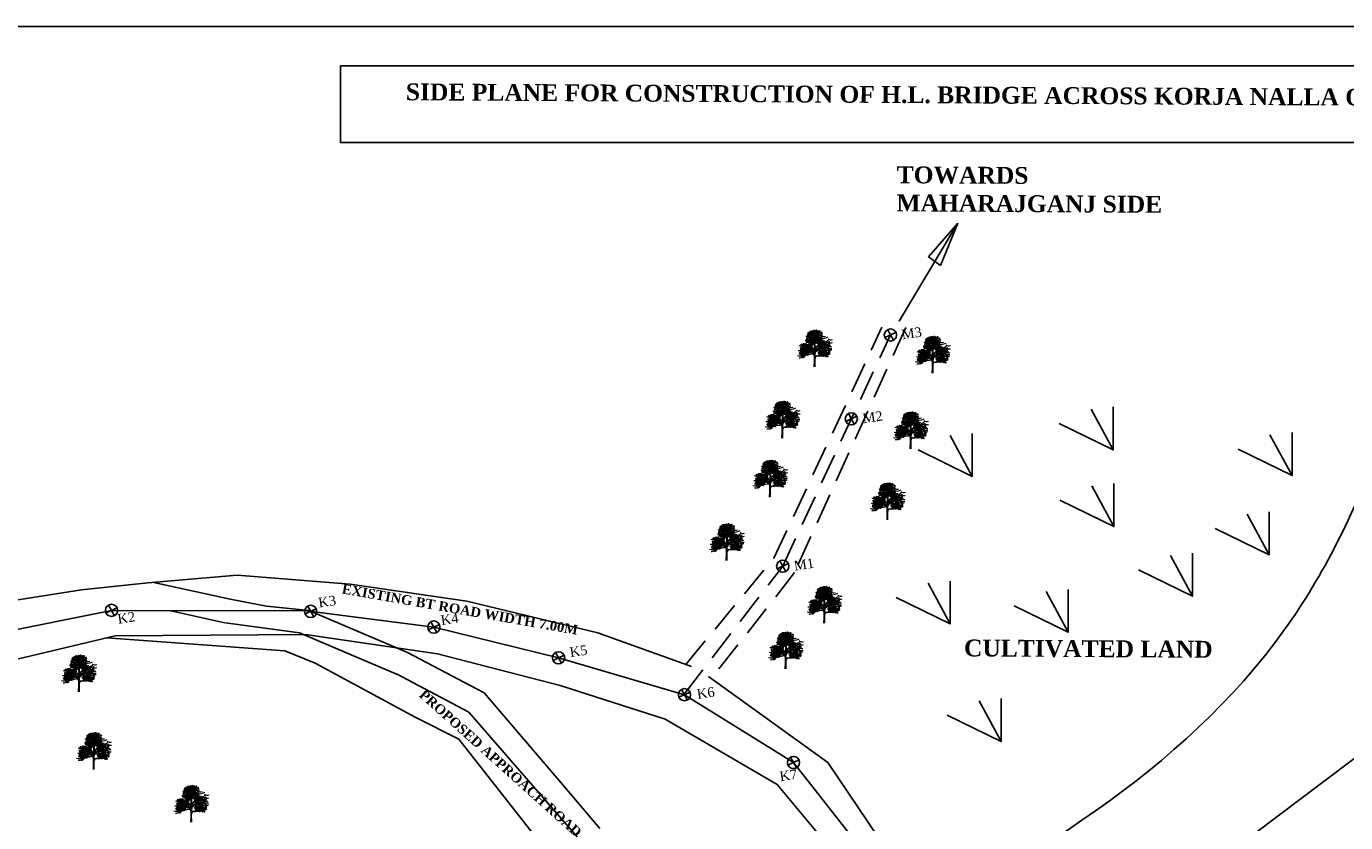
# Model space of a CAD drawing. Header units: millimetres. Extents: x 3498 to 4249, y -1265 to -652.
# Tile 6 of 9: x 3695 to 3968, y -818 to -653. Entities that reach past the tile are written whole.
import ezdxf

# ---------------------------------------------------------------- set-up
doc = ezdxf.new("R2010")
doc.units = ezdxf.units.MM
doc.linetypes.add('HIDDEN', pattern=[9.525, 6.35, -3.175])
doc.layers.add('BLOCK', color=7, linetype='Continuous')
doc.styles.get("Standard").update_dxf_attribs({"font": 'arial.ttf'})
doc.styles.add('TEXT', font='romans.shx', dxfattribs={"height": 1})

# ---------------------------------------------------------------- blocks, each defined once
blk = doc.blocks.new('TREE 34')
at = {"lineweight": 0}
for p, q in [((44.9, 56.2), (45, 66.2)), ((44.5, 20.6), (44.5, 30.3)), ((44.6, 33.8), (44.7, 38.8)), ((44.9, 41.7), (44.9, 51.5)), ((45.9, 28.8), (46, 43.3)), ((44, 7.8), (44.5, 20.6)), ((45.8, 22.1), (45.8, 25.7)), ((45.9, 7.9), (45.8, 22.1))]:
    blk.add_line(p, q, dxfattribs=at)
for centre, radius, start, end in [((39.2, 84.2), 4.4, 235.5241, 320.3766), ((39.3, 91.8), 10.1, 264.5916, 280.8658), ((41.9, 82.8), 2.79, 243.8703, 326.2918), ((41.9, 79.3), 2.96, 356.247, 72.2802), ((54.2, 73.8), 10.5, 133.1686, 189.9915), ((47.7, 87.2), 7.08, 258.1214, 304.5177), ((73.3, 42.1), 47.1, 121.2428, 124.6134), ((26.8, 80.4), 26.8, 267.3608, 303.8405), ((26.6, 69.2), 6.73, 262.6329, 311.6007), ((31.8, 75.5), 15.5, 250.2472, 286.3798), ((31.4, 80.8), 10.8, 245.3989, 290.842), ((30.9, 72.5), 9.07, 245.8153, 314.3443), ((28.9, 65.1), 7.17, 255.4782, 311.8365), ((29.8, 71.5), 5.14, 245.7069, 316.2245), ((36.6, 84.3), 16.4, 240.8903, 299.1097), ((30.7, 75.9), 4.62, 251.0161, 304.1863), ((32.5, 80.5), 6.68, 242.9381, 301.838), ((31.7, 86), 8.43, 266.11, 297.8626), ((31, 59.9), 7.65, 271.5113, 320.8889), ((34.5, 75), 3.8, 237.0696, 318.7583), ((37.8, 86.7), 11.6, 243.2333, 267.901), ((37.6, 85.6), 6.86, 233.9861, 284.4269), ((39.1, 66.7), 6.49, 218.3877, 266.6125), ((36.1, 71.5), 5.31, 255.2694, 320.7683), ((37.1, 77.5), 4.87, 262.0394, 317.0655), ((36.9, 62.2), 13, 64.7334, 87.901), ((35.5, 51.5), 9.43, 0, 70.5263), ((55.2, 86.1), 17.1, 203.6553, 218.6919), ((37.1, 52.1), 8.08, 29.0709, 70.3281), ((30.7, 66.4), 14.3, 359.1704, 38.6919), ((46.2, 84.5), 9.81, 257.7547, 296.5735), ((44.5, 56.2), 0.375, 209.0709, 359.1704), ((45.7, 67.8), 0.375, 79.3624, 180.5508), ((1916.6, 85.8), 1871.3, 180.5508, 181.04), ((47.4, 58.5), 2.15, 78.4569, 158.8398), ((49.2, 86.2), 18.3, 259.3624, 290.8016), ((73.6, 27.1), 32.6, 108.76, 145.8766), ((70.5, 30.2), 28.7, 111.4616, 146.3488), ((55, 84.1), 12, 228.6482, 302.6303), ((52.3, 82.6), 22.5, 258.4569, 297.8285), ((50.7, 85.2), 11.3, 257.586, 302.5526), ((55, 85.4), 19.6, 249.9116, 265.5374), ((52.6, 86.4), 6.98, 245.4775, 305.7309), ((56.5, 64.7), 6.82, 225.9442, 297.7811), ((60.6, 91.2), 25.1, 250.4809, 298.4219), ((56.5, 91.3), 12.7, 255.5242, 288.8017), ((61.6, 29), 25.3, 83.0751, 106.8733), ((54.8, 84.5), 10.3, 267.49, 293.1373), ((61.9, 83.5), 7.08, 226.4951, 264.8582), ((63.8, 80.4), 10.3, 232.5465, 288.5121), ((59.4, 83.9), 23.1, 266.5279, 286.2899), ((65.8, 102.7), 45, 266.337, 283.2582), ((47.4, 104.2), 48.8, 288.76, 301.7673), ((67.1, 74.9), 20.9, 263.0751, 293.5339), ((72.6, 67.6), 13.8, 259.2798, 284.9662), ((77.8, 71.3), 8.14, 226.4378, 295.8705), ((77.4, 73.4), 16.3, 252.6896, 283.3881), ((14.2, 44.4), 14.1, 251.148, 305.1273), ((14.6, 52.9), 11.7, 254.1703, 300.0925), ((17.7, 62.1), 11.4, 244.2389, 286.556), ((18.4, 47.1), 12.1, 242.4624, 289.6469), ((15.2, 37.4), 10.9, 258.6837, 309.414), ((16.9, 47), 10.3, 251.0746, 288.9254), ((26, 88.2), 55.4, 257.1612, 283.8538), ((19.1, 58.1), 11.7, 247.3071, 292.6929), ((16.3, 50.1), 6.4, 265.2634, 320.013), ((21.4, 54.4), 11.2, 252.2437, 291.2309), ((20.7, 36.8), 7.75, 257.9207, 327.3571), ((23.2, 58.5), 7.45, 241.0091, 317.7336), ((31.3, 66.6), 32.5, 248.8529, 283.8538), ((24.7, 48.5), 8.05, 245.9348, 294.0652), ((37, 61.3), 19, 218.9418, 279.8704), ((26.6, 48.5), 4.8, 244.9205, 295.0795), ((31.3, 54.1), 6.91, 228.8435, 297.2433), ((29.5, 47.1), 5.7, 241.7414, 306.739), ((29.5, 56), 5.23, 249.4854, 312.3715), ((28.9, 53.2), 6.72, 260.731, 293.5265), ((29.6, 49.1), 12.9, 264.7936, 299.1796), ((33, 52.8), 7.74, 247.0935, 300.6415), ((64.2, 83.1), 46, 226.6821, 242.0096), ((41.4, 75.6), 36.2, 256.8908, 267.3886), ((36.1, 50.9), 12.7, 258.7316, 291.9897), ((40.8, 37.8), 5.04, 46.1212, 111.7519), ((40.3, 30.3), 4.85, 41.3506, 103.8538), ((40.3, 30.3), 4.2, 0, 103.8538), ((40.2, 33), 6.45, 45.7581, 94.2425), ((40.9, 38.9), 3.75, 358.6496, 99.8704), ((44.2, 33.8), 0.375, 221.3506, 358.6496), ((44.5, 41.7), 0.375, 226.1212, 0), ((116.5, 53.1), 70.9, 181.04, 185.5818), ((50.4, 25.4), 4.59, 91.4551, 175.6356), ((46.3, 46.3), 0.375, 185.5818, 326.3488), ((51.4, 35.5), 5.5, 111.7868, 179.117), ((46.2, 28.8), 0.375, 179.4444, 320.6149), ((49.7, 43.3), 3.75, 145.8766, 179.4444), ((50.4, 25.4), 5.02, 106.8666, 140.6149), ((39.7, 62.8), 34.3, 285.6047, 327.3267), ((39.2, 66.4), 37.5, 285.0853, 304.7385), ((37.1, 71.3), 33.1, 291.7868, 315.3595), ((57.9, 128.3), 79.3, 264.2777, 284.5633), ((48.2, 112.2), 82.2, 271.4551, 290.6272), ((55.3, 55.5), 14.4, 255.9668, 302.2234), ((58, 61.7), 16.9, 268.673, 289.9235), ((65.4, 41.5), 8.75, 228.9757, 288.9658), ((60.6, 51.1), 9.63, 267.4743, 305.5512), ((65.9, 52.6), 6.97, 241.3516, 296.6718), ((67.6, 65.5), 27.9, 261.2871, 289.8632), ((69.5, 71.9), 19.4, 252.5261, 285.0848), ((77.3, 63.5), 18.1, 232.9856, 279.3604), ((67.9, 58.9), 17, 267.4731, 296.6246), ((72, 41.4), 5.76, 225.0728, 272.8315), ((75.5, 51.9), 9.86, 254.4666, 296.4199), ((78.2, 57.2), 8.06, 233.7324, 282.8684)]:
    blk.add_arc(centre, radius, start, end, dxfattribs=at)
at = {"linetype": 'ByBlock', "lineweight": 0}
for centre, radius, start, end in [((44.1, 79.9), 2.12, 76.6118, 171.4901), ((42.5, 82.2), 2.08, 255.2821, 352.8197), ((43.9, 83.8), 2.12, 231.6169, 326.4952), ((45.4, 79.3), 2.12, 76.6118, 171.4901), ((43.8, 81.6), 2.08, 255.2821, 352.8197), ((47.1, 79), 2.12, 76.6118, 171.4901), ((45.5, 81.3), 2.08, 255.2821, 352.8197), ((47.2, 82.9), 2.08, 255.2821, 352.8197), ((48.7, 80.6), 2.12, 76.6118, 171.4901), ((49.2, 79.3), 2.12, 76.6118, 171.4901), ((47.6, 81.6), 2.08, 255.2821, 352.8197), ((50.1, 79.9), 2.08, 17.2907, 114.8283), ((51.2, 82.4), 2.12, 198.6203, 293.4986), ((54.9, 79.4), 2.08, 50.2872, 147.8248), ((54.5, 82.1), 2.12, 231.6169, 326.4952), ((18.3, 52), 2.12, 76.6118, 171.4901), ((16.7, 54.4), 2.08, 255.2821, 352.8197), ((22.6, 53.1), 2.12, 76.6118, 171.4901), ((21, 55.5), 2.08, 255.2821, 352.8197), ((24.3, 52.8), 2.12, 76.6118, 171.4901), ((22.7, 55.2), 2.08, 255.2821, 352.8197), ((25.9, 52.9), 2.12, 76.6118, 171.4901), ((24.3, 55.2), 2.08, 255.2821, 352.8197), ((27.2, 52.2), 2.12, 76.6118, 171.4901), ((25.6, 54.5), 2.08, 255.2821, 352.8197), ((28.9, 51.9), 2.12, 76.6118, 171.4901), ((27.3, 54.2), 2.08, 255.2821, 352.8197), ((30.9, 68.3), 2.12, 76.6118, 171.4901), ((29.3, 70.6), 2.08, 255.2821, 352.8197), ((31.2, 59.6), 2.12, 76.6118, 171.4901), ((29.7, 61.9), 2.08, 255.2821, 352.8197), ((31.1, 69.4), 2.08, 50.2872, 147.8248), ((30.7, 72.2), 2.12, 231.6169, 326.4952), ((31.5, 60.7), 2.08, 50.2872, 147.8248), ((31, 63.4), 2.12, 231.6169, 326.4952), ((32.2, 69.9), 2.12, 76.6118, 171.4901), ((32.2, 69.9), 2.12, 76.6118, 171.4901), ((32.2, 67.6), 2.12, 76.6118, 171.4901), ((30.6, 70), 2.08, 255.2821, 352.8197), ((32.5, 61.2), 2.12, 76.6118, 171.4901), ((32.5, 61.2), 2.12, 76.6118, 171.4901), ((32.5, 58.9), 2.12, 76.6118, 171.4901), ((30.9, 61.2), 2.08, 255.2821, 352.8197), ((31.5, 74.8), 2.08, 17.2907, 114.8283), ((32.6, 77.3), 2.12, 198.6203, 293.4986), ((33.4, 65.6), 2.12, 76.6118, 171.4901), ((33.5, 64.6), 2.12, 198.6203, 293.4986), ((33.7, 56.9), 2.12, 76.6118, 171.4901), ((32.2, 59.2), 2.08, 255.2821, 352.8197), ((32.3, 72), 2.08, 255.2821, 352.8197), ((33.9, 69.7), 2.12, 76.6118, 171.4901), ((33.9, 67.4), 2.12, 76.6118, 171.4901), ((32.3, 69.7), 2.08, 255.2821, 352.8197), ((34.1, 76.4), 2.12, 76.6118, 171.4901), ((32.6, 78.7), 2.08, 255.2821, 352.8197), ((32.6, 63.3), 2.08, 255.2821, 352.8197), ((34.2, 61), 2.12, 76.6118, 171.4901), ((34.2, 58.6), 2.12, 76.6118, 171.4901), ((32.7, 60.9), 2.08, 255.2821, 352.8197), ((35.6, 63.2), 2.08, 50.2872, 147.8248), ((35.2, 66), 2.12, 231.6169, 326.4952), ((35.6, 57.5), 2.08, 50.2872, 147.8248), ((35.2, 60.3), 2.12, 231.6169, 326.4952), ((36, 71.3), 2.12, 76.6118, 171.4901), ((34.4, 73.6), 2.08, 255.2821, 352.8197), ((36.3, 72), 2.12, 76.6118, 171.4901), ((36.6, 63.7), 2.12, 76.6118, 171.4901), ((36.6, 63.7), 2.12, 76.6118, 171.4901), ((36.6, 61.4), 2.12, 76.6118, 171.4901), ((35.1, 63.8), 2.08, 255.2821, 352.8197), ((36.6, 58), 2.12, 76.6118, 171.4901), ((36.6, 58), 2.12, 76.6118, 171.4901), ((36.6, 55.7), 2.12, 76.6118, 171.4901), ((35.1, 58.1), 2.08, 255.2821, 352.8197), ((36.7, 58.8), 2.12, 198.6203, 293.4986), ((37.1, 76.7), 2.12, 76.6118, 171.4901), ((35.5, 79.1), 2.08, 255.2821, 352.8197), ((36.2, 72.8), 2.08, 17.2907, 114.8283), ((37.3, 75.4), 2.12, 198.6203, 293.4986), ((37.6, 78.5), 2.12, 76.6118, 171.4901), ((36, 80.8), 2.08, 255.2821, 352.8197), ((36.1, 76.1), 2.08, 255.2821, 352.8197), ((37.6, 73.8), 2.12, 76.6118, 171.4901), ((36.2, 76.6), 2.08, 255.2821, 352.8197), ((36.2, 76.6), 2.08, 255.2821, 352.8197), ((37.8, 74.3), 2.12, 76.6118, 171.4901), ((37.8, 74.3), 2.12, 76.6118, 171.4901), ((36.5, 72.7), 2.08, 17.2907, 114.8283), ((37.7, 75.2), 2.12, 198.6203, 293.4986), ((37.7, 67.1), 2.12, 198.6203, 293.4986), ((37.7, 61.4), 2.12, 198.6203, 293.4986), ((36.8, 65.8), 2.08, 255.2821, 352.8197), ((38.3, 63.5), 2.12, 76.6118, 171.4901), ((36.8, 60.1), 2.08, 255.2821, 352.8197), ((38.3, 57.8), 2.12, 76.6118, 171.4901), ((38.4, 70.5), 2.12, 76.6118, 171.4901), ((36.8, 72.8), 2.08, 255.2821, 352.8197), ((38.4, 61.2), 2.12, 76.6118, 171.4901), ((36.8, 63.5), 2.08, 255.2821, 352.8197), ((38.4, 55.5), 2.12, 76.6118, 171.4901), ((36.8, 57.8), 2.08, 255.2821, 352.8197), ((37.7, 75.1), 2.08, 17.2907, 114.8283), ((38.8, 77.7), 2.12, 198.6203, 293.4986), ((38, 77.3), 2.08, 17.2907, 114.8283), ((39.2, 79.9), 2.12, 198.6203, 293.4986), ((39.3, 68.1), 2.12, 76.6118, 171.4901), ((39.3, 68.1), 2.12, 76.6118, 171.4901), ((37.7, 70.4), 2.08, 255.2821, 352.8197), ((37.7, 70.4), 2.08, 255.2821, 352.8197), ((39.3, 54.8), 2.12, 198.6203, 293.4986), ((39.2, 68.9), 2.08, 17.2907, 114.8283), ((40.3, 71.5), 2.12, 198.6203, 293.4986), ((40.6, 72.7), 2.12, 76.6118, 171.4901), ((39, 75), 2.08, 255.2821, 352.8197), ((39.5, 71.1), 2.08, 17.2907, 114.8283), ((40.6, 73.7), 2.12, 198.6203, 293.4986), ((40.8, 55.7), 2.08, 50.2872, 147.8248), ((40.4, 58.5), 2.12, 231.6169, 326.4952), ((41.1, 61.9), 2.08, 50.2872, 147.8248), ((40.7, 64.7), 2.12, 231.6169, 326.4952), ((41.8, 56.3), 2.12, 76.6118, 171.4901), ((41.8, 56.3), 2.12, 76.6118, 171.4901), ((41.8, 54), 2.12, 76.6118, 171.4901), ((40.3, 56.3), 2.08, 255.2821, 352.8197), ((40.6, 75), 2.08, 255.2821, 352.8197), ((42.1, 72.7), 2.12, 76.6118, 171.4901), ((42.2, 62.4), 2.12, 76.6118, 171.4901), ((42.2, 62.4), 2.12, 76.6118, 171.4901), ((42.2, 60.1), 2.12, 76.6118, 171.4901), ((40.6, 62.5), 2.08, 255.2821, 352.8197), ((42.6, 75.7), 2.12, 76.6118, 171.4901), ((41, 78.1), 2.08, 255.2821, 352.8197), ((42.3, 66.9), 2.08, 50.2872, 147.8248), ((41.8, 69.7), 2.12, 231.6169, 326.4952), ((42.7, 75.2), 2.12, 76.6118, 171.4901), ((41.1, 77.5), 2.08, 255.2821, 352.8197), ((42.9, 59.6), 2.12, 198.6203, 293.4986), ((42.5, 79), 2.12, 231.6169, 326.4952), ((43.3, 67.5), 2.12, 76.6118, 171.4901), ((43.3, 67.5), 2.12, 76.6118, 171.4901), ((43.3, 65.2), 2.12, 76.6118, 171.4901), ((41.7, 67.5), 2.08, 255.2821, 352.8197), ((43.2, 65.8), 2.12, 198.6203, 293.4986), ((43.5, 56), 2.12, 76.6118, 171.4901), ((42, 58.4), 2.08, 255.2821, 352.8197), ((43.6, 53.7), 2.12, 76.6118, 171.4901), ((42, 56), 2.08, 255.2821, 352.8197), ((43.9, 74.5), 2.12, 76.6118, 171.4901), ((42.4, 76.9), 2.08, 255.2821, 352.8197), ((42.3, 64.5), 2.08, 255.2821, 352.8197), ((43.9, 62.2), 2.12, 76.6118, 171.4901), ((43.9, 59.9), 2.12, 76.6118, 171.4901), ((42.3, 62.2), 2.08, 255.2821, 352.8197), ((44.3, 70.9), 2.12, 198.6203, 293.4986), ((43.3, 71.3), 2.08, 255.2821, 352.8197), ((44.8, 69), 2.12, 76.6118, 171.4901), ((45, 67.3), 2.12, 76.6118, 171.4901), ((43.4, 69.6), 2.08, 255.2821, 352.8197), ((43.5, 67.2), 2.08, 255.2821, 352.8197), ((45, 64.9), 2.12, 76.6118, 171.4901), ((43.6, 74.8), 2.08, 255.2821, 352.8197), ((45.2, 72.5), 2.12, 76.6118, 171.4901), ((44, 67.8), 2.12, 15.2344, 110.1127), ((45.3, 70.3), 2.08, 193.9048, 291.4424), ((45.7, 74.2), 2.12, 76.6118, 171.4901), ((44.1, 76.6), 2.08, 255.2821, 352.8197), ((45.1, 79.5), 2.08, 255.2821, 352.8197), ((46.6, 77.2), 2.12, 76.6118, 171.4901), ((46.8, 66.2), 2.12, 76.6118, 171.4901), ((45.2, 68.5), 2.08, 255.2821, 352.8197), ((45.8, 69), 2.12, 15.2344, 110.1127), ((47.1, 71.5), 2.08, 193.9048, 291.4424), ((47.3, 75.9), 2.12, 76.6118, 171.4901), ((45.7, 78.2), 2.08, 255.2821, 352.8197), ((46.2, 67.1), 2.12, 15.2344, 110.1127), ((47.5, 69.6), 2.08, 193.9048, 291.4424), ((46.1, 66.1), 2.08, 255.2821, 352.8197), ((46.1, 66.1), 2.08, 255.2821, 352.8197), ((47.7, 63.8), 2.12, 76.6118, 171.4901), ((47.7, 63.8), 2.12, 76.6118, 171.4901), ((48, 73.8), 2.12, 76.6118, 171.4901), ((46.5, 76.1), 2.08, 255.2821, 352.8197), ((46.6, 75.8), 2.08, 255.2821, 352.8197), ((46.6, 75.8), 2.08, 255.2821, 352.8197), ((48.2, 73.5), 2.12, 76.6118, 171.4901), ((48.2, 73.5), 2.12, 76.6118, 171.4901), ((48.4, 74.5), 2.12, 76.6118, 171.4901), ((48.5, 58.3), 2.08, 50.2872, 147.8248), ((48, 61.1), 2.12, 231.6169, 326.4952), ((47.7, 72.9), 2.08, 255.2821, 352.8197), ((49.3, 70.6), 2.12, 76.6118, 171.4901), ((48, 68.3), 2.12, 15.2344, 110.1127), ((49.3, 70.8), 2.08, 193.9048, 291.4424), ((48.3, 75.4), 2.08, 17.2907, 114.8283), ((49.4, 77.9), 2.12, 198.6203, 293.4986), ((49.5, 58.9), 2.12, 76.6118, 171.4901), ((49.5, 58.9), 2.12, 76.6118, 171.4901), ((49.5, 56.6), 2.12, 76.6118, 171.4901), ((47.9, 58.9), 2.08, 255.2821, 352.8197), ((49.7, 76.3), 2.12, 76.6118, 171.4901), ((48.1, 78.6), 2.08, 255.2821, 352.8197), ((48.3, 79.1), 2.08, 255.2821, 352.8197), ((48.3, 79.1), 2.08, 255.2821, 352.8197), ((49.8, 76.8), 2.12, 76.6118, 171.4901), ((49.8, 76.8), 2.12, 76.6118, 171.4901), ((48.6, 75.2), 2.08, 17.2907, 114.8283), ((49.7, 77.7), 2.12, 198.6203, 293.4986), ((48.4, 62.1), 2.12, 15.2344, 110.1127), ((49.7, 64.6), 2.08, 193.9048, 291.4424), ((49.1, 74.5), 2.12, 231.6169, 326.4952), ((50.4, 73), 2.12, 76.6118, 171.4901), ((48.9, 75.3), 2.08, 255.2821, 352.8197), ((50.6, 70), 2.12, 76.6118, 171.4901), ((49, 72.3), 2.08, 255.2821, 352.8197), ((50.5, 62.3), 2.12, 198.6203, 293.4986), ((49.5, 65.6), 2.12, 15.2344, 110.1127), ((50.8, 68.1), 2.08, 193.9048, 291.4424), ((49.7, 77.7), 2.08, 17.2907, 114.8283), ((50.9, 80.2), 2.12, 198.6203, 293.4986), ((49.6, 64.2), 2.12, 15.2344, 110.1127), ((50.9, 66.7), 2.08, 193.9048, 291.4424), ((51.2, 58.6), 2.12, 76.6118, 171.4901), ((49.6, 61), 2.08, 255.2821, 352.8197), ((51.2, 56.3), 2.12, 76.6118, 171.4901), ((49.7, 58.6), 2.08, 255.2821, 352.8197), ((51.3, 70.6), 2.12, 76.6118, 171.4901), ((51.3, 70.6), 2.12, 76.6118, 171.4901), ((49.8, 72.9), 2.08, 255.2821, 352.8197), ((49.8, 72.9), 2.08, 255.2821, 352.8197), ((50.2, 62.5), 2.12, 15.2344, 110.1127), ((51.4, 65), 2.08, 193.9048, 291.4424), ((51, 67.1), 2.12, 15.2344, 110.1127), ((52.3, 69.6), 2.08, 193.9048, 291.4424), ((51.2, 71.4), 2.08, 17.2907, 114.8283), ((52.4, 74), 2.12, 198.6203, 293.4986), ((52.7, 75.2), 2.12, 76.6118, 171.4901), ((51.1, 77.5), 2.08, 255.2821, 352.8197), ((52.4, 55.4), 2.08, 50.2872, 147.8248), ((51.9, 58.1), 2.12, 231.6169, 326.4952), ((51.6, 73.6), 2.08, 17.2907, 114.8283), ((52.7, 76.2), 2.12, 198.6203, 293.4986), ((53.4, 55.9), 2.12, 76.6118, 171.4901), ((53.4, 55.9), 2.12, 76.6118, 171.4901), ((53.4, 53.6), 2.12, 76.6118, 171.4901), ((51.8, 56), 2.08, 255.2821, 352.8197), ((52.2, 69.2), 2.12, 15.2344, 110.1127), ((53.5, 71.7), 2.08, 193.9048, 291.4424), ((52.4, 61.9), 2.12, 15.2344, 110.1127), ((53.7, 64.4), 2.08, 193.9048, 291.4424), ((52.6, 77.5), 2.08, 255.2821, 352.8197), ((54.2, 75.2), 2.12, 76.6118, 171.4901), ((52.8, 67.5), 2.12, 15.2344, 110.1127), ((54.1, 70), 2.08, 193.9048, 291.4424), ((54.4, 59.3), 2.12, 198.6203, 293.4986), ((54.7, 78.3), 2.12, 76.6118, 171.4901), ((53.1, 80.6), 2.08, 255.2821, 352.8197), ((53.5, 58), 2.08, 255.2821, 352.8197), ((55.1, 55.7), 2.12, 76.6118, 171.4901), ((55.1, 53.3), 2.12, 76.6118, 171.4901), ((53.6, 55.7), 2.08, 255.2821, 352.8197), ((54.2, 61.9), 2.12, 15.2344, 110.1127), ((55.5, 64.4), 2.08, 193.9048, 291.4424), ((54.4, 52.9), 2.12, 15.2344, 110.1127), ((55.6, 55.4), 2.08, 193.9048, 291.4424), ((55, 66.9), 2.12, 15.2344, 110.1127), ((56.3, 69.4), 2.08, 193.9048, 291.4424), ((57, 60.3), 2.12, 76.6118, 171.4901), ((55.4, 62.6), 2.08, 255.2821, 352.8197), ((56, 63.1), 2.12, 15.2344, 110.1127), ((57.3, 65.6), 2.08, 193.9048, 291.4424), ((56.4, 61.3), 2.12, 15.2344, 110.1127), ((57.7, 63.8), 2.08, 193.9048, 291.4424), ((57.9, 57.9), 2.12, 76.6118, 171.4901), ((57.9, 57.9), 2.12, 76.6118, 171.4901), ((56.3, 60.3), 2.08, 255.2821, 352.8197), ((56.3, 60.3), 2.08, 255.2821, 352.8197), ((56.3, 56.8), 2.08, 255.2821, 352.8197), ((57.9, 54.5), 2.12, 76.6118, 171.4901), ((56.6, 52.3), 2.12, 15.2344, 110.1127), ((57.9, 54.7), 2.08, 193.9048, 291.4424), ((57.6, 58.4), 2.12, 231.6169, 326.4952), ((57.6, 70.8), 2.12, 15.2344, 110.1127), ((58.9, 73.3), 2.08, 193.9048, 291.4424), ((59.1, 53.9), 2.12, 76.6118, 171.4901), ((57.6, 56.2), 2.08, 255.2821, 352.8197), ((58, 67), 2.08, 255.2821, 352.8197), ((59.5, 64.7), 2.12, 76.6118, 171.4901), ((58.3, 62.5), 2.12, 15.2344, 110.1127), ((59.5, 65), 2.08, 193.9048, 291.4424), ((58.6, 56.3), 2.12, 15.2344, 110.1127), ((59.9, 58.7), 2.08, 193.9048, 291.4424), ((59.3, 68.6), 2.12, 231.6169, 326.4952), ((60.4, 69.2), 2.12, 76.6118, 171.4901), ((58.8, 71.5), 2.08, 255.2821, 352.8197), ((60.4, 56.7), 2.12, 15.2344, 110.1127), ((61.7, 59.2), 2.08, 193.9048, 291.4424), ((60.8, 53.1), 2.12, 15.2344, 110.1127), ((62, 55.6), 2.08, 193.9048, 291.4424), ((62.6, 56), 2.12, 15.2344, 110.1127), ((63.9, 58.5), 2.08, 193.9048, 291.4424), ((65.7, 55.4), 2.08, 50.2872, 147.8248), ((65.2, 58.1), 2.12, 231.6169, 326.4952), ((66.7, 55.9), 2.12, 76.6118, 171.4901), ((66.7, 55.9), 2.12, 76.6118, 171.4901), ((66.7, 53.6), 2.12, 76.6118, 171.4901), ((65.1, 55.9), 2.08, 255.2821, 352.8197), ((67.7, 59.3), 2.12, 198.6203, 293.4986), ((66.8, 58), 2.08, 255.2821, 352.8197), ((68.4, 55.7), 2.12, 76.6118, 171.4901), ((66.9, 55.6), 2.08, 255.2821, 352.8197), ((68.4, 53.3), 2.12, 76.6118, 171.4901), ((70.3, 56.8), 2.12, 76.6118, 171.4901), ((70.3, 56.8), 2.12, 76.6118, 171.4901), ((68.7, 59.2), 2.08, 255.2821, 352.8197), ((68.7, 59.2), 2.08, 255.2821, 352.8197), ((71.3, 60.2), 2.12, 198.6203, 293.4986), ((72.5, 58.5), 2.08, 255.2821, 352.8197), ((74.1, 56.2), 2.12, 76.6118, 171.4901), ((74.4, 56.9), 2.12, 76.6118, 171.4901), ((74.6, 51.8), 2.12, 76.6118, 171.4901), ((73, 54.2), 2.08, 255.2821, 352.8197), ((74.4, 55.7), 2.12, 231.6169, 326.4952), ((15.9, 44.5), 2.12, 15.2344, 110.1127), ((17.2, 47), 2.08, 193.9048, 291.4424), ((15.9, 40.2), 2.08, 255.2821, 352.8197), ((17.5, 37.9), 2.12, 76.6118, 171.4901), ((16.3, 42.7), 2.12, 15.2344, 110.1127), ((17.5, 45.2), 2.08, 193.9048, 291.4424), ((17.7, 39.3), 2.12, 76.6118, 171.4901), ((16.2, 41.6), 2.08, 255.2821, 352.8197), ((17.7, 39.3), 2.12, 76.6118, 171.4901), ((16.2, 41.6), 2.08, 255.2821, 352.8197), ((18.8, 37.3), 2.12, 76.6118, 171.4901), ((17.2, 39.6), 2.08, 255.2821, 352.8197), ((18.9, 29.8), 2.12, 76.6118, 171.4901), ((17.3, 32.1), 2.08, 255.2821, 352.8197), ((19.2, 50.3), 2.12, 76.6118, 171.4901), ((17.6, 52.6), 2.08, 255.2821, 352.8197), ((19.2, 30.5), 2.12, 76.6118, 171.4901), ((18.1, 43.9), 2.12, 15.2344, 110.1127), ((19.4, 46.3), 2.08, 193.9048, 291.4424), ((20, 35.2), 2.12, 76.6118, 171.4901), ((18.5, 37.6), 2.08, 255.2821, 352.8197), ((19.1, 31.3), 2.08, 17.2907, 114.8283), ((20.3, 33.9), 2.12, 198.6203, 293.4986), ((20.5, 37), 2.12, 76.6118, 171.4901), ((18.9, 39.3), 2.08, 255.2821, 352.8197), ((20.6, 45.5), 2.12, 76.6118, 171.4901), ((19.1, 47.8), 2.08, 255.2821, 352.8197), ((20.6, 32.3), 2.12, 76.6118, 171.4901), ((19, 34.6), 2.08, 255.2821, 352.8197), ((20.7, 32.8), 2.12, 76.6118, 171.4901), ((20.7, 32.8), 2.12, 76.6118, 171.4901), ((19.1, 35.1), 2.08, 255.2821, 352.8197), ((19.1, 35.1), 2.08, 255.2821, 352.8197), ((19.5, 31.2), 2.08, 17.2907, 114.8283), ((20.6, 33.7), 2.12, 198.6203, 293.4986), ((19.6, 41.1), 2.12, 15.2344, 110.1127), ((20.9, 43.6), 2.08, 193.9048, 291.4424), ((19.6, 39.7), 2.12, 15.2344, 110.1127), ((20.9, 42.2), 2.08, 193.9048, 291.4424), ((21.1, 47.1), 2.12, 76.6118, 171.4901), ((19.6, 49.4), 2.08, 255.2821, 352.8197), ((21.3, 29), 2.12, 76.6118, 171.4901), ((19.7, 31.3), 2.08, 255.2821, 352.8197), ((20.4, 50.6), 2.08, 17.2907, 114.8283), ((21.6, 53.2), 2.12, 198.6203, 293.4986), ((20.2, 38.1), 2.12, 15.2344, 110.1127), ((21.4, 48.2), 2.08, 50.2872, 147.8248), ((20.9, 51), 2.12, 231.6169, 326.4952), ((20.6, 33.6), 2.08, 17.2907, 114.8283), ((21.7, 36.2), 2.12, 198.6203, 293.4986), ((20.9, 37), 2.12, 15.2344, 110.1127), ((22.2, 39.5), 2.08, 193.9048, 291.4424), ((20.9, 35.8), 2.08, 17.2907, 114.8283), ((22.1, 38.4), 2.12, 198.6203, 293.4986), ((22.2, 26.6), 2.12, 76.6118, 171.4901), ((22.2, 26.6), 2.12, 76.6118, 171.4901), ((20.6, 28.9), 2.08, 255.2821, 352.8197), ((20.6, 28.9), 2.08, 255.2821, 352.8197), ((21.1, 42.6), 2.12, 15.2344, 110.1127), ((22.4, 45.1), 2.08, 193.9048, 291.4424), ((22.1, 27.4), 2.08, 17.2907, 114.8283), ((23.2, 30), 2.12, 198.6203, 293.4986), ((23.5, 31.2), 2.12, 76.6118, 171.4901), ((21.9, 33.5), 2.08, 255.2821, 352.8197), ((22.3, 44.7), 2.12, 15.2344, 110.1127), ((23.5, 47.2), 2.08, 193.9048, 291.4424), ((23.7, 35.4), 2.12, 76.6118, 171.4901), ((22.1, 37.7), 2.08, 255.2821, 352.8197), ((22.4, 29.6), 2.08, 17.2907, 114.8283), ((23.6, 32.2), 2.12, 198.6203, 293.4986), ((23.8, 51.1), 2.12, 76.6118, 171.4901), ((22.3, 53.4), 2.08, 255.2821, 352.8197), ((22.4, 37.4), 2.12, 15.2344, 110.1127), ((24.1, 48.6), 2.12, 76.6118, 171.4901), ((22.5, 50.9), 2.08, 255.2821, 352.8197), ((22.7, 38.1), 2.12, 15.2344, 110.1127), ((24, 40.6), 2.08, 193.9048, 291.4424), ((22.8, 43), 2.12, 15.2344, 110.1127), ((24.1, 45.5), 2.08, 193.9048, 291.4424), ((23.1, 36.3), 2.12, 15.2344, 110.1127), ((24.4, 38.8), 2.08, 193.9048, 291.4424), ((23, 52.6), 2.08, 255.2821, 352.8197), ((24.6, 50.3), 2.12, 76.6118, 171.4901), ((24.6, 33), 2.12, 76.6118, 171.4901), ((23, 35.3), 2.08, 255.2821, 352.8197), ((24.6, 33), 2.12, 76.6118, 171.4901), ((23, 35.3), 2.08, 255.2821, 352.8197), ((25.5, 48.1), 2.12, 76.6118, 171.4901), ((23.9, 50.4), 2.08, 255.2821, 352.8197), ((24.5, 48.7), 2.08, 17.2907, 114.8283), ((25.6, 51.3), 2.12, 198.6203, 293.4986), ((26.2, 39.8), 2.12, 76.6118, 171.4901), ((24.6, 42.1), 2.08, 255.2821, 352.8197), ((24.9, 37.5), 2.12, 15.2344, 110.1127), ((26.2, 40), 2.08, 193.9048, 291.4424), ((25, 42.4), 2.12, 15.2344, 110.1127), ((26.3, 44.9), 2.08, 193.9048, 291.4424), ((25.3, 31.3), 2.12, 15.2344, 110.1127), ((26.6, 33.8), 2.08, 193.9048, 291.4424), ((26, 43.6), 2.12, 231.6169, 326.4952), ((27.5, 39.1), 2.12, 76.6118, 171.4901), ((25.9, 41.5), 2.08, 255.2821, 352.8197), ((26.4, 34.8), 2.12, 15.2344, 110.1127), ((27.7, 37.3), 2.08, 193.9048, 291.4424), ((26.5, 33.4), 2.12, 15.2344, 110.1127), ((27.8, 35.9), 2.08, 193.9048, 291.4424), ((28.4, 50.2), 2.12, 76.6118, 171.4901), ((26.9, 52.5), 2.08, 255.2821, 352.8197), ((27, 31.7), 2.12, 15.2344, 110.1127), ((28.3, 34.2), 2.08, 193.9048, 291.4424), ((29.1, 47.1), 2.12, 76.6118, 171.4901), ((27.5, 49.4), 2.08, 255.2821, 352.8197), ((27.9, 36.3), 2.12, 15.2344, 110.1127), ((29.2, 38.8), 2.08, 193.9048, 291.4424), ((29.3, 48.2), 2.08, 50.2872, 147.8248), ((28.9, 51), 2.12, 231.6169, 326.4952), ((30.3, 48.7), 2.12, 76.6118, 171.4901), ((30.3, 48.7), 2.12, 76.6118, 171.4901), ((29.1, 45), 2.12, 15.2344, 110.1127), ((30.4, 47.5), 2.08, 193.9048, 291.4424), ((29.1, 38.4), 2.12, 15.2344, 110.1127), ((30.4, 40.8), 2.08, 193.9048, 291.4424), ((29.2, 31.1), 2.12, 15.2344, 110.1127), ((30.5, 33.6), 2.08, 193.9048, 291.4424), ((29.7, 36.7), 2.12, 15.2344, 110.1127), ((30.9, 39.2), 2.08, 193.9048, 291.4424), ((31.4, 52.1), 2.12, 198.6203, 293.4986), ((31.9, 43.4), 2.12, 76.6118, 171.4901), ((30.3, 45.7), 2.08, 255.2821, 352.8197), ((30.5, 50.8), 2.08, 255.2821, 352.8197), ((32, 48.5), 2.12, 76.6118, 171.4901), ((30.9, 46.2), 2.12, 15.2344, 110.1127), ((32.2, 48.7), 2.08, 193.9048, 291.4424), ((31.3, 44.4), 2.12, 15.2344, 110.1127), ((32.6, 46.9), 2.08, 193.9048, 291.4424), ((32.8, 41), 2.12, 76.6118, 171.4901), ((31.2, 43.3), 2.08, 255.2821, 352.8197), ((32.8, 41), 2.12, 76.6118, 171.4901), ((31.2, 43.3), 2.08, 255.2821, 352.8197), ((31.9, 36.1), 2.12, 15.2344, 110.1127), ((33.2, 38.6), 2.08, 193.9048, 291.4424), ((32.8, 50.1), 2.08, 255.2821, 352.8197), ((34.4, 47.8), 2.12, 76.6118, 171.4901), ((33.1, 45.6), 2.12, 15.2344, 110.1127), ((34.4, 48), 2.08, 193.9048, 291.4424), ((33.5, 39.3), 2.12, 15.2344, 110.1127), ((34.8, 41.8), 2.08, 193.9048, 291.4424), ((34.2, 51.7), 2.12, 231.6169, 326.4952), ((35.7, 47.2), 2.12, 76.6118, 171.4901), ((34.1, 49.5), 2.08, 255.2821, 352.8197), ((34.6, 42.8), 2.12, 15.2344, 110.1127), ((35.9, 45.3), 2.08, 193.9048, 291.4424), ((34.7, 41.4), 2.12, 15.2344, 110.1127), ((36, 43.9), 2.08, 193.9048, 291.4424), ((35.2, 39.8), 2.12, 15.2344, 110.1127), ((36.5, 42.2), 2.08, 193.9048, 291.4424), ((36.1, 44.3), 2.12, 15.2344, 110.1127), ((37.4, 46.8), 2.08, 193.9048, 291.4424), ((37.2, 50.8), 2.08, 50.2872, 147.8248), ((36.8, 53.6), 2.12, 231.6169, 326.4952), ((38.3, 51.4), 2.12, 76.6118, 171.4901), ((38.3, 51.4), 2.12, 76.6118, 171.4901), ((38.3, 49.1), 2.12, 76.6118, 171.4901), ((36.7, 51.4), 2.08, 255.2821, 352.8197), ((37.3, 46.4), 2.12, 15.2344, 110.1127), ((38.6, 48.9), 2.08, 193.9048, 291.4424), ((37.5, 39.1), 2.12, 15.2344, 110.1127), ((38.7, 41.6), 2.08, 193.9048, 291.4424), ((37.9, 44.7), 2.12, 15.2344, 110.1127), ((39.2, 47.2), 2.08, 193.9048, 291.4424), ((40, 51.2), 2.12, 76.6118, 171.4901), ((38.4, 53.5), 2.08, 255.2821, 352.8197), ((40, 48.8), 2.12, 76.6118, 171.4901), ((38.4, 51.1), 2.08, 255.2821, 352.8197), ((40.8, 36.3), 2.08, 50.2872, 147.8248), ((40.4, 39.1), 2.12, 231.6169, 326.4952), ((40.1, 44.1), 2.12, 15.2344, 110.1127), ((41.4, 46.6), 2.08, 193.9048, 291.4424), ((41.8, 36.9), 2.12, 76.6118, 171.4901), ((41.8, 36.9), 2.12, 76.6118, 171.4901), ((41.8, 34.6), 2.12, 76.6118, 171.4901), ((40.3, 36.9), 2.08, 255.2821, 352.8197), ((42.9, 40.3), 2.12, 198.6203, 293.4986), ((43.5, 36.7), 2.12, 76.6118, 171.4901), ((42, 39), 2.08, 255.2821, 352.8197), ((42, 36.6), 2.08, 255.2821, 352.8197), ((43.6, 34.3), 2.12, 76.6118, 171.4901), ((47.8, 42), 2.08, 50.2872, 147.8248), ((47.4, 44.8), 2.12, 231.6169, 326.4952), ((48.8, 42.6), 2.12, 76.6118, 171.4901), ((48.8, 42.6), 2.12, 76.6118, 171.4901), ((48.8, 40.3), 2.12, 76.6118, 171.4901), ((47.3, 42.6), 2.08, 255.2821, 352.8197), ((49.9, 46), 2.12, 198.6203, 293.4986), ((50.6, 42.4), 2.12, 76.6118, 171.4901), ((49, 44.7), 2.08, 255.2821, 352.8197), ((49, 42.3), 2.08, 255.2821, 352.8197), ((50.6, 40), 2.12, 76.6118, 171.4901), ((52.2, 35.5), 2.12, 15.2344, 110.1127), ((53.5, 37.9), 2.08, 193.9048, 291.4424), ((52.5, 51.7), 2.12, 15.2344, 110.1127), ((53.8, 54.2), 2.08, 193.9048, 291.4424), ((53.7, 45), 2.08, 50.2872, 147.8248), ((53.2, 47.7), 2.12, 231.6169, 326.4952), ((54.7, 45.5), 2.12, 76.6118, 171.4901), ((54.7, 45.5), 2.12, 76.6118, 171.4901), ((54.7, 43.2), 2.12, 76.6118, 171.4901), ((53.1, 45.5), 2.08, 255.2821, 352.8197), ((55, 33.9), 2.12, 76.6118, 171.4901), ((53.4, 36.2), 2.08, 255.2821, 352.8197), ((55.3, 50.1), 2.12, 76.6118, 171.4901), ((53.8, 52.4), 2.08, 255.2821, 352.8197), ((54, 36.6), 2.12, 15.2344, 110.1127), ((55.3, 39.1), 2.08, 193.9048, 291.4424), ((55.7, 48.9), 2.12, 198.6203, 293.4986), ((54.4, 34.8), 2.12, 15.2344, 110.1127), ((55.7, 37.3), 2.08, 193.9048, 291.4424), ((55.9, 31.5), 2.12, 76.6118, 171.4901), ((55.9, 31.5), 2.12, 76.6118, 171.4901), ((54.3, 33.8), 2.08, 255.2821, 352.8197), ((54.3, 33.8), 2.08, 255.2821, 352.8197), ((54.8, 51.1), 2.12, 15.2344, 110.1127), ((56, 53.6), 2.08, 193.9048, 291.4424), ((54.7, 50), 2.08, 255.2821, 352.8197), ((54.7, 50), 2.08, 255.2821, 352.8197), ((56.2, 47.7), 2.12, 76.6118, 171.4901), ((56.2, 47.7), 2.12, 76.6118, 171.4901), ((54.8, 47.6), 2.08, 255.2821, 352.8197), ((56.4, 45.3), 2.12, 76.6118, 171.4901), ((54.9, 45.2), 2.08, 255.2821, 352.8197), ((56.4, 42.9), 2.12, 76.6118, 171.4901), ((57.5, 38.3), 2.12, 76.6118, 171.4901), ((56, 40.6), 2.08, 255.2821, 352.8197), ((56.2, 36), 2.12, 15.2344, 110.1127), ((57.5, 38.5), 2.08, 193.9048, 291.4424), ((56.6, 29.8), 2.12, 15.2344, 110.1127), ((57.9, 32.3), 2.08, 193.9048, 291.4424), ((57.3, 42.1), 2.12, 231.6169, 326.4952), ((57, 46), 2.12, 15.2344, 110.1127), ((58.2, 48.5), 2.08, 193.9048, 291.4424), ((58.8, 37.6), 2.12, 76.6118, 171.4901), ((57.2, 40), 2.08, 255.2821, 352.8197), ((57.8, 33.3), 2.12, 15.2344, 110.1127), ((59, 35.8), 2.08, 193.9048, 291.4424), ((57.8, 31.9), 2.12, 15.2344, 110.1127), ((59.1, 34.4), 2.08, 193.9048, 291.4424), ((58.1, 49.5), 2.12, 15.2344, 110.1127), ((59.4, 52), 2.08, 193.9048, 291.4424), ((58.1, 48.1), 2.12, 15.2344, 110.1127), ((59.4, 50.6), 2.08, 193.9048, 291.4424), ((58.4, 30.2), 2.12, 15.2344, 110.1127), ((59.7, 32.7), 2.08, 193.9048, 291.4424), ((58.7, 46.5), 2.12, 15.2344, 110.1127), ((60, 48.9), 2.08, 193.9048, 291.4424), ((59.2, 34.8), 2.12, 15.2344, 110.1127), ((60.5, 37.3), 2.08, 193.9048, 291.4424), ((59.6, 51), 2.12, 15.2344, 110.1127), ((60.9, 53.5), 2.08, 193.9048, 291.4424), ((60.4, 36.8), 2.12, 15.2344, 110.1127), ((61.7, 39.3), 2.08, 193.9048, 291.4424), ((60.6, 29.6), 2.12, 15.2344, 110.1127), ((61.9, 32.1), 2.08, 193.9048, 291.4424), ((60.9, 45.8), 2.12, 15.2344, 110.1127), ((62.2, 48.3), 2.08, 193.9048, 291.4424), ((60.8, 42.9), 2.08, 255.2821, 352.8197), ((62.3, 40.6), 2.12, 76.6118, 171.4901), ((61, 35.2), 2.12, 15.2344, 110.1127), ((62.3, 37.7), 2.08, 193.9048, 291.4424), ((62.6, 41.4), 2.12, 76.6118, 171.4901), ((61.3, 51.4), 2.12, 15.2344, 110.1127), ((62.6, 53.9), 2.08, 193.9048, 291.4424), ((63.5, 46.1), 2.12, 76.6118, 171.4901), ((61.9, 48.4), 2.08, 255.2821, 352.8197), ((62.5, 42.2), 2.08, 17.2907, 114.8283), ((63.7, 44.7), 2.12, 198.6203, 293.4986), ((62.4, 34.3), 2.12, 15.2344, 110.1127), ((63.7, 36.8), 2.08, 193.9048, 291.4424), ((64, 43.1), 2.12, 76.6118, 171.4901), ((62.4, 45.5), 2.08, 255.2821, 352.8197), ((64.1, 43.7), 2.12, 76.6118, 171.4901), ((64.1, 43.7), 2.12, 76.6118, 171.4901), ((62.6, 46), 2.08, 255.2821, 352.8197), ((62.6, 46), 2.08, 255.2821, 352.8197), ((62.9, 42), 2.08, 17.2907, 114.8283), ((64, 44.6), 2.12, 198.6203, 293.4986), ((63.2, 34.6), 2.12, 15.2344, 110.1127), ((64.5, 37), 2.08, 193.9048, 291.4424), ((63.2, 42.1), 2.08, 255.2821, 352.8197), ((64.7, 39.8), 2.12, 76.6118, 171.4901), ((63.5, 50.8), 2.12, 15.2344, 110.1127), ((64.8, 53.3), 2.08, 193.9048, 291.4424), ((65.2, 32.7), 2.12, 76.6118, 171.4901), ((63.7, 35), 2.08, 255.2821, 352.8197), ((64, 44.5), 2.08, 17.2907, 114.8283), ((65.2, 47), 2.12, 198.6203, 293.4986), ((64.4, 46.7), 2.08, 17.2907, 114.8283), ((65.5, 49.3), 2.12, 198.6203, 293.4986), ((65.6, 37.4), 2.12, 76.6118, 171.4901), ((65.6, 37.4), 2.12, 76.6118, 171.4901), ((64, 39.7), 2.08, 255.2821, 352.8197), ((64, 39.7), 2.08, 255.2821, 352.8197), ((64.3, 35.5), 2.12, 15.2344, 110.1127), ((65.5, 38), 2.08, 193.9048, 291.4424), ((64.6, 33.6), 2.12, 15.2344, 110.1127), ((65.9, 36.1), 2.08, 193.9048, 291.4424), ((64.5, 32.6), 2.08, 255.2821, 352.8197), ((64.5, 32.6), 2.08, 255.2821, 352.8197), ((66.1, 30.3), 2.12, 76.6118, 171.4901), ((66.1, 30.3), 2.12, 76.6118, 171.4901), ((65.5, 38.3), 2.08, 17.2907, 114.8283), ((66.7, 40.8), 2.12, 198.6203, 293.4986), ((65.4, 44.3), 2.08, 255.2821, 352.8197), ((66.9, 42), 2.12, 76.6118, 171.4901), ((65.9, 40.5), 2.08, 17.2907, 114.8283), ((67, 43), 2.12, 198.6203, 293.4986), ((66.2, 39.4), 2.08, 255.2821, 352.8197), ((67.7, 37.1), 2.12, 76.6118, 171.4901), ((66.5, 34.8), 2.12, 15.2344, 110.1127), ((67.7, 37.3), 2.08, 193.9048, 291.4424), ((66.8, 28.6), 2.12, 15.2344, 110.1127), ((68.1, 31.1), 2.08, 193.9048, 291.4424), ((67.5, 41), 2.12, 231.6169, 326.4952), ((68.5, 42.1), 2.12, 76.6118, 171.4901), ((66.9, 44.4), 2.08, 255.2821, 352.8197), ((68.9, 45.1), 2.12, 76.6118, 171.4901), ((67.4, 47.4), 2.08, 255.2821, 352.8197), ((69, 36.5), 2.12, 76.6118, 171.4901), ((67.4, 38.8), 2.08, 255.2821, 352.8197), ((68, 32.1), 2.12, 15.2344, 110.1127), ((69.3, 34.6), 2.08, 193.9048, 291.4424), ((68, 30.7), 2.12, 15.2344, 110.1127), ((69.3, 33.2), 2.08, 193.9048, 291.4424), ((69.2, 46.2), 2.08, 50.2872, 147.8248), ((68.7, 49), 2.12, 231.6169, 326.4952), ((68.6, 29), 2.12, 15.2344, 110.1127), ((69.9, 31.5), 2.08, 193.9048, 291.4424), ((69.3, 49), 2.12, 15.2344, 110.1127), ((70.6, 51.5), 2.08, 193.9048, 291.4424), ((69.5, 33.6), 2.12, 15.2344, 110.1127), ((70.7, 36.1), 2.08, 193.9048, 291.4424), ((70.6, 35.7), 2.12, 15.2344, 110.1127), ((71.9, 38.2), 2.08, 193.9048, 291.4424), ((72.1, 47.4), 2.12, 76.6118, 171.4901), ((70.5, 49.7), 2.08, 255.2821, 352.8197), ((70.8, 28.4), 2.12, 15.2344, 110.1127), ((72.1, 30.9), 2.08, 193.9048, 291.4424), ((71.1, 50.2), 2.12, 15.2344, 110.1127), ((72.4, 52.7), 2.08, 193.9048, 291.4424), ((71.2, 34), 2.12, 15.2344, 110.1127), ((72.5, 36.5), 2.08, 193.9048, 291.4424), ((71.5, 48.4), 2.12, 15.2344, 110.1127), ((72.8, 50.9), 2.08, 193.9048, 291.4424), ((73, 45), 2.12, 76.6118, 171.4901), ((73, 45), 2.12, 76.6118, 171.4901), ((71.4, 47.4), 2.08, 255.2821, 352.8197), ((71.4, 47.4), 2.08, 255.2821, 352.8197), ((72.1, 37.7), 2.08, 255.2821, 352.8197), ((73.7, 35.4), 2.12, 76.6118, 171.4901), ((74, 36.2), 2.12, 76.6118, 171.4901), ((73.3, 49.6), 2.12, 15.2344, 110.1127), ((74.6, 52.1), 2.08, 193.9048, 291.4424), ((73.4, 33.4), 2.12, 15.2344, 110.1127), ((74.7, 35.9), 2.08, 193.9048, 291.4424), ((74.9, 40.9), 2.12, 76.6118, 171.4901), ((73.3, 43.2), 2.08, 255.2821, 352.8197), ((73.7, 43.4), 2.12, 15.2344, 110.1127), ((75, 45.8), 2.08, 193.9048, 291.4424), ((73.9, 37), 2.08, 17.2907, 114.8283), ((75.1, 39.6), 2.12, 198.6203, 293.4986), ((75.4, 38), 2.12, 76.6118, 171.4901), ((73.8, 40.3), 2.08, 255.2821, 352.8197), ((75.5, 38.5), 2.12, 76.6118, 171.4901), ((75.5, 38.5), 2.12, 76.6118, 171.4901), ((74, 40.8), 2.08, 255.2821, 352.8197), ((74, 40.8), 2.08, 255.2821, 352.8197), ((74.3, 36.8), 2.08, 17.2907, 114.8283), ((75.4, 39.4), 2.12, 198.6203, 293.4986)]:
    blk.add_arc(centre, radius, start, end, dxfattribs=at)

msp = doc.modelspace()

# ---------------------------------------------------------------- linework, layer by layer
at = {"ltscale": 0.2}
msp.add_line((3498.089, -652.593), (4246.141, -652.586), dxfattribs=at)
for p, q in [((3887.855, -693.432), (3875.788, -713.691)), ((3881.862, -700.339), (3887.918, -693.369)), ((3887.918, -693.369), (3884.352, -702.175)), ((3884.352, -702.134), (3881.862, -700.339)), ((3706.261, -769.368), (3720.067, -767.963)), ((3720.067, -767.963), (3738.553, -766.323)), ((3720.904, -767.809), (3737.075, -771.321)), ((3738.553, -766.323), (3761.953, -768.196)), ((3761.953, -768.196), (3786.152, -771.725)), ((3679.819, -773.583), (3706.261, -769.368)), ((3673.277, -781.507), (3712.527, -773.651)), ((3712.527, -773.651), (3752.902, -773.749)), ((3724.787, -773.769), (3736.014, -776.207)), ((3737.075, -771.321), (3744.646, -772.779)), ((3744.646, -772.779), (3753.44, -773.711)), ((3752.902, -773.749), (3779.339, -777.116)), ((3753.44, -773.711), (3773.9, -782.399)), ((3786.152, -771.725), (3813.295, -778.283)), ((3736.13, -776.231), (3751.486, -778.313)), ((3692.962, -783.775), (3713.276, -778.945)), ((3748.427, -782.074), (3711.513, -779.364)), ((3713.276, -778.945), (3752.701, -778.661)), ((3751.486, -778.313), (3771.946, -787.001)), ((3752.701, -778.661), (3780.063, -782.636)), ((3779.339, -777.116), (3805.194, -783.48)), ((3813.295, -778.283), (3832.718, -785.308)), ((3754.7, -784.615), (3748.427, -782.074)), ((3775.46, -795.827), (3754.7, -784.615)), ((3773.9, -782.399), (3789.746, -790.774)), ((3780.063, -782.636), (3805.511, -789.263)), ((3805.194, -783.48), (3831.288, -791.133)), ((3771.564, -786.819), (3786.585, -794.758)), ((3836.249, -787.343), (3860.988, -805.187)), ((3805.511, -789.263), (3827.254, -796.189)), ((3789.746, -790.774), (3805.673, -809.325)), ((3831.288, -791.133), (3853.889, -805.197)), ((3786.585, -794.758), (3809.032, -820.582)), ((3784.536, -800.324), (3775.46, -795.827)), ((3827.254, -796.189), (3850.497, -809.734)), ((3805.894, -827.531), (3784.536, -800.324)), ((3853.889, -805.197), (3871.027, -826.972)), ((3860.988, -805.187), (3875.254, -826.328)), ((3805.673, -809.325), (3813.719, -818.84)), ((3850.497, -809.734), (3867.56, -830.199))]:
    msp.add_line(p, q)
at = {"linetype": 'HIDDEN'}
for p, q in [((3849.837, -762.829), (3872.228, -714.968)), ((3877.189, -715.001), (3854.125, -765.821)), ((3851.651, -764.488), (3873.977, -716.564)), ((3831.536, -784.881), (3849.837, -762.829)), ((3831.206, -791.047), (3851.651, -764.488)), ((3854.125, -765.821), (3836.863, -787.786))]:
    msp.add_line(p, q, dxfattribs=at)
at = {"color": 0}
for p, q in [((3874.594, -717.669), (3873.36, -715.459)), ((3866.492, -735.06), (3865.258, -732.85)), ((3920.179, -740.391), (3915.608, -731.942)), ((3890.928, -745.872), (3886.358, -737.423)), ((3957.232, -745.695), (3952.661, -737.245)), ((3920.319, -756.287), (3915.749, -747.837)), ((3952.481, -762.13), (3947.91, -753.681)), ((3936.586, -770.728), (3932.015, -762.278)), ((3852.268, -765.593), (3851.034, -763.384)), ((3886.358, -776.474), (3881.787, -768.024)), ((3910.817, -778.201), (3906.246, -769.751)), ((3713.144, -774.756), (3711.91, -772.547)), ((3754.417, -774.969), (3753.183, -772.759)), ((3779.956, -778.221), (3778.722, -776.011)), ((3805.811, -784.584), (3804.577, -782.375)), ((3831.905, -792.238), (3830.671, -790.028)), ((3896.929, -800.845), (3892.358, -792.395)), ((3883.353, -869.722), (3979.189, -797.504)), ((3854.506, -806.302), (3853.272, -804.093))]:
    msp.add_line(p, q, dxfattribs=at)
msp.add_lwpolyline([(3759.998, -660.799), (4109.742, -660.799), (4109.742, -676.672), (3759.998, -676.672)], close=True, dxfattribs=at)
for points in [[(3873.977, -716.564), (3875.121, -716.023), (3872.833, -717.105)], [(3908.981, -734.911), (3920.179, -740.391), (3920.179, -731.485)], [(3865.875, -733.955), (3867.019, -733.414), (3864.731, -734.496)], [(3879.731, -740.391), (3890.928, -745.872), (3890.928, -736.966)], [(3946.034, -740.214), (3957.232, -745.695), (3957.232, -736.789)], [(3909.122, -750.806), (3920.319, -756.287), (3920.319, -747.38)], [(3941.283, -756.65), (3952.481, -762.13), (3952.481, -753.224)], [(3925.388, -765.247), (3936.586, -770.728), (3936.586, -761.822)], [(3851.651, -764.488), (3852.795, -763.947), (3850.507, -765.029)], [(3875.16, -770.993), (3886.358, -776.474), (3886.358, -767.567)], [(3899.619, -772.72), (3910.817, -778.201), (3910.817, -769.294)], [(3712.527, -773.651), (3713.671, -773.111), (3711.383, -774.192)], [(3753.8, -773.864), (3754.944, -773.323), (3752.656, -774.405)], [(3779.339, -777.116), (3780.483, -776.575), (3778.195, -777.657)], [(3805.194, -783.48), (3806.338, -782.939), (3804.05, -784.021)], [(3831.288, -791.133), (3832.432, -790.592), (3830.144, -791.674)], [(3885.731, -795.364), (3896.929, -800.845), (3896.929, -791.938)], [(3853.889, -805.197), (3855.033, -804.656), (3852.745, -805.738)]]:
    msp.add_lwpolyline(points, dxfattribs=at)
for centre in [(3873.977, -716.564), (3865.875, -733.955), (3851.651, -764.488), (3712.527, -773.651), (3753.8, -773.864), (3779.339, -777.116), (3805.194, -783.48), (3831.288, -791.133), (3853.889, -805.197)]:
    msp.add_circle(centre, 1.265, dxfattribs=at)
for points in [[(3748.741, -1158.645), (3722.556, -1067.326), (3721.435, -1060.627), (3718.295, -1000.709), (3719.272, -991.031), (3724.997, -954.883), (3726.18, -950.053), (3736.038, -920.604), (3742.192, -910.053), (3762.266, -887.759), (3774.299, -879.642), (3802.49, -869.381), (3815.929, -865.756), (3868.453, -843.386), (3955.688, -777.649), (3975.024, -740.319), (3989.787, -694.154), (3990.612, -691.764)], [(3806.417, -1142.107), (3781.174, -1054.073), (3778.404, -1001.231), (3783.868, -966.733), (3790.954, -945.565), (3801.849, -933.465), (3823.011, -925.763), (3840.333, -920.568), (3894.591, -897.537), (3901.407, -893.681), (3997.243, -821.463), (4005.827, -811.302), (4029.465, -765.667), (4031.402, -761.007), (4046.936, -712.43), (4049.263, -705.154)]]:
    msp.add_spline(points, degree=3, dxfattribs=at)

# ---------------------------------------------------------------- block references
at = {"layer": 'BLOCK', "xscale": 0.1015999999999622, "yscale": 0.1015999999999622, "zscale": 0.1015999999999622}
for p in [(3853.705, -723.985), (3878.154, -725.248), (3847.017, -738.722), (3873.602, -740.942), (3844.469, -750.949), (3868.809, -755.671), (3835.485, -764.132), (3855.711, -777.123), (3847.706, -786.577), (3701.191, -791.356), (3704.272, -807.435), (3724.471, -818.383)]:
    msp.add_blockref('TREE 34', p, dxfattribs=at)

# ---------------------------------------------------------------- texts
at = {"width": 384.85096, "attachment_point": 1, "style": 'TEXT'}
for s, insert, char_height, rotation in [('{\\fTimes New Roman|b1|i0|c0|p18;SIDE PLANE FOR CONSTRUCTION OF H.L. BRIDGE ACROSS KORJA NALLA ON DOMNARA-BARRA-JOBI-KAFARMAR ROAD (MDR)}', (3773.534, -664.401), 3.5, 359.67789), ('{\\fTimes New Roman|b1|i0|c0|p18;TOWARDS \\PMAHARAJGANJ SIDE}', (3875.285, -681.593), 3.5, 359.67789), ('{\\fTimes New Roman|b1|i0|c0|p18;EXISTING BT ROAD WIDTH 7.00M}', (3760.503, -768.149), 2, 350.00847), ('{\\fTimes New Roman|b1|i0|c0|p18;CULTIVATED LAND}', (3889.233, -779.692), 3.5, 359.67789), ('{\\fTimes New Roman|b1|i0|c0|p18;PROPOSED APPROACH ROAD}', (3777.468, -789.912), 2, 318.06016)]:
    msp.add_mtext(s, dxfattribs=dict(at, insert=insert, char_height=char_height, rotation=rotation))
at = {"linetype": 'Continuous', "char_height": 2, "width": 8.04581, "attachment_point": 5, "rotation": 8.65035}
for s, insert in [('{\\fTimes New Roman|b0|i0|c0|p18;M3}', (3878.38, -716.194)), ('{\\fTimes New Roman|b0|i0|c0|p18;M2}', (3870.278, -733.585)), ('{\\fTimes New Roman|b0|i0|c0|p18;M1}', (3856.053, -764.119)), ('{\\fTimes New Roman|b0|i0|c0|p18;K3}', (3757.217, -771.811)), ('{\\fTimes New Roman|b0|i0|c0|p18;K2}', (3715.583, -775.18)), ('{\\fTimes New Roman|b0|i0|c0|p18;K4}', (3782.596, -775.449)), ('{\\fTimes New Roman|b0|i0|c0|p18;K5}', (3809.325, -782.094)), ('{\\fTimes New Roman|b0|i0|c0|p18;K6}', (3835.69, -790.763)), ('{\\fTimes New Roman|b0|i0|c0|p18;K7}', (3852.829, -807.836))]:
    msp.add_mtext(s, dxfattribs=dict(at, insert=insert))

doc.saveas('drawing.dxf')
